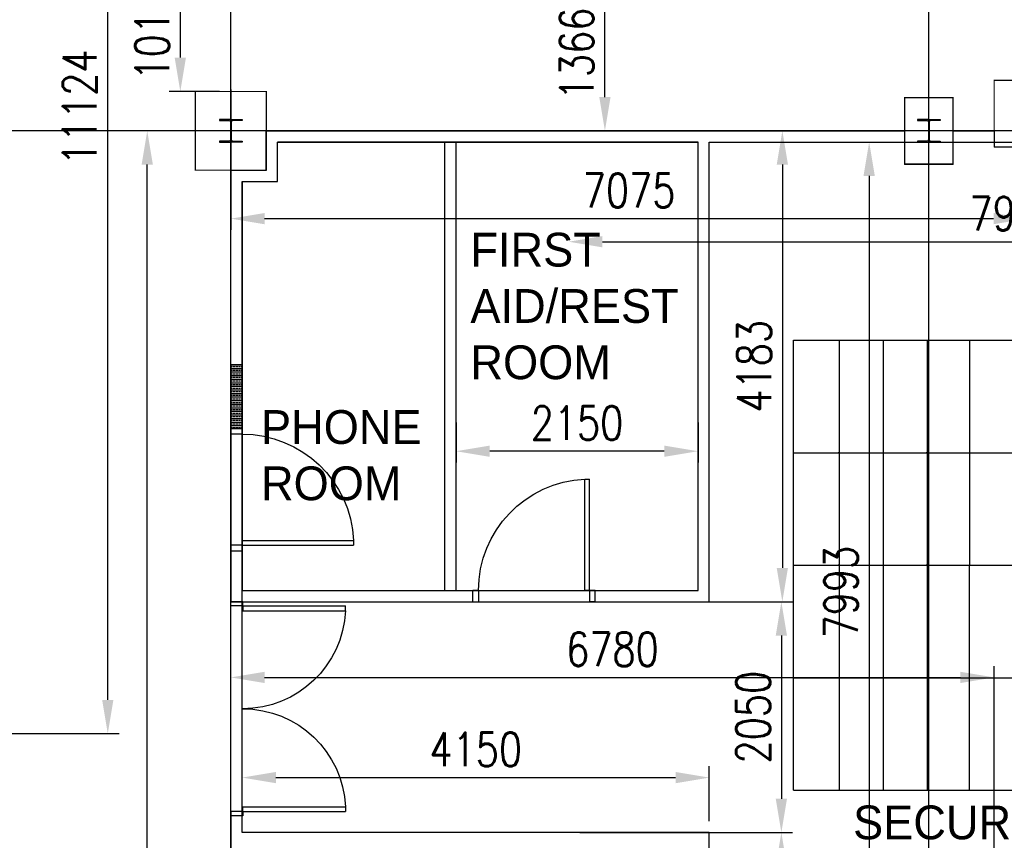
# Model space of a CAD drawing. Header units: millimetres. Extents: x -312551 to 250764, y -35891 to 59426.
# Tile 200 of 256: x -61086 to -52340, y 29908 to 37197. Entities that reach past the tile are written whole.
import ezdxf

# ---------------------------------------------------------------- set-up
doc = ezdxf.new("R2010")
doc.units = ezdxf.units.MM
doc.header["$LTSCALE"] = 2.5
for name, color, linetype in [('FO-00 - FURN$0$FURNITURE', 22, 'Continuous'), ('NF ARCH', 4, 'Continuous'), ('NF-AS BUILT', 7, 'Continuous'), ('NF-AS BUILT DIMS', 4, 'Continuous'), ('NF-GRIDS', 252, 'Continuous'), ('NF-Steel columns', 6, 'Continuous'), ('NF-TEXT', 1, 'Continuous'), ('REGUS-FURNITURE', 40, 'Continuous')]:
    doc.layers.add(name, color=color, linetype=linetype)
doc.styles.add('ROMANS', font='romans.shx', dxfattribs={"width": 0.8})
doc.dimstyles.new('100NFDIM', dxfattribs={"dimscale": 100, "dimtxt": 3, "dimasz": 3, "dimexe": 1, "dimexo": 1, "dimgap": 1, "dimtad": 1, "dimdec": 0, "dimdsep": 46, "dimtxsty": 'ROMANS', "dimcen": 3, "dimclrd": 4, "dimclre": 4, "dimclrt": 1, "dimaunit": 1, "dimadec": 0, "dimazin": 0, "dimtfac": 1, "dimtdec": 0, "dimtmove": 0, "dimatfit": 3, "dimfxl": 0, "dimtolj": 1, "dimarcsym": 0})

# ---------------------------------------------------------------- blocks, each defined once
blk = doc.blocks.new('*D175')
at = {"layer": 'Defpoints', "color": 0}
for p in [(-54242, 36109.5), (-54242, 28116.2), (-53539.9, 28116.2)]:
    blk.add_point(p, dxfattribs=at)
at = {"layer": 'NF-AS BUILT DIMS', "color": 4, "lineweight": -2}
for p, q in [((-54142, 36109.5), (-53439.9, 36109.5)), ((-53539.9, 35809.5), (-53539.9, 28416.2)), ((-54142, 28116.2), (-53439.9, 28116.2))]:
    blk.add_line(p, q, dxfattribs=at)
at = {"layer": 'NF-AS BUILT DIMS', "color": 4}
for points in [[(-53589.9, 35809.5), (-53489.9, 35809.5), (-53539.9, 36109.5)], [(-53589.9, 28416.2), (-53489.9, 28416.2), (-53539.9, 28116.2)]]:
    blk.add_solid(points, dxfattribs=at)
at = {"layer": 'NF-AS BUILT DIMS', "color": 1, "insert": (-53789.9, 32112.8), "char_height": 300, "attachment_point": 5, "rotation": 90, "style": 'ROMANS'}
blk.add_mtext('\\A1;7993', dxfattribs=at)
blk = doc.blocks.new('*D176')
at = {"layer": 'Defpoints', "color": 0}
for p in [(-56210, 35224.4), (-48265, 35224.4), (-48265, 33530.7)]:
    blk.add_point(p, dxfattribs=at)
at = {"layer": 'NF-AS BUILT DIMS', "color": 4, "lineweight": -2}
for p, q in [((-48265, 33630.7), (-48265, 35324.4)), ((-55910, 35224.4), (-48565, 35224.4))]:
    blk.add_line(p, q, dxfattribs=at)
at = {"layer": 'NF-AS BUILT DIMS', "color": 4}
for points in [[(-55910, 35274.4), (-55910, 35174.4), (-56210, 35224.4)], [(-48565, 35274.4), (-48565, 35174.4), (-48265, 35224.4)]]:
    blk.add_solid(points, dxfattribs=at)
at = {"layer": 'NF-AS BUILT DIMS', "color": 1, "insert": (-52237.5, 35474.4), "char_height": 300, "attachment_point": 5, "style": 'ROMANS'}
blk.add_mtext('\\A1;7945', dxfattribs=at)
blk = doc.blocks.new('1800door')
for p, q in [((-865, 0), (-865, 864.1)), ((-825, 864.1), (-865, 864.1)), ((-825, 0), (-825, 864.1)), ((825, 0), (825, 864.1)), ((825, 864.1), (865, 864.1)), ((865, 0), (865, 864.1)), ((-865, 0), (-900, 0)), ((-865, 0), (-865, -100)), ((-865, 0), (-825, 0)), ((865, 0), (825, 0)), ((865, 0), (865, -100)), ((865, 0), (900, 0)), ((900, 0), (900, -100)), ((-900, 0), (-900, -100)), ((-865, -100), (-900, -100)), ((865, -100), (900, -100))]:
    blk.add_line(p, q)
for centre, start, end in [((-865, 0), 0, 87.34954), ((865, 0), 92.65046, 180)]:
    blk.add_arc(centre, 865, start, end)
blk = doc.blocks.new('Door')
at = {"layer": 'REGUS-FURNITURE'}
for p, q in [((0, 0), (0.1, 0)), ((0, 0), (0, -0.05)), ((0.1, 0), (0.1, -0.09)), ((0.1, -0.05), (0, -0.05)), ((0.1, -0.05), (1.09, -0.05)), ((1.09, -0.09), (1.09, -0.05)), ((0.1, -0.09), (1.09, -0.09)), ((0.1, -1.036), (0, -1.036)), ((0, -1.086), (0, -1.036)), ((0.1, -1.036), (0.1, -1.086)), ((0, -1.086), (0.1, -1.086))]:
    blk.add_line(p, q, dxfattribs=at)
blk.add_arc((0.1, -0.045), 0.991, 270, 357.39738, dxfattribs=at)
blk = doc.blocks.new('*D210')
at = {"color": 4, "lineweight": -2, "ltscale": 500000}
for p, q in [((-59196.9, 37575.4), (-59759.1, 37575.4)), ((-59659.1, 37275.4), (-59659.1, 36859.5)), ((-59310, 36559.5), (-59759.1, 36559.5))]:
    blk.add_line(p, q, dxfattribs=at)
at = {"color": 4, "ltscale": 500000}
for points in [[(-59709.1, 37275.4), (-59609.1, 37275.4), (-59659.1, 37575.4)], [(-59709.1, 36859.5), (-59609.1, 36859.5), (-59659.1, 36559.5)]]:
    blk.add_solid(points, dxfattribs=at)
at = {"layer": 'Defpoints', "color": 0, "ltscale": 500000}
for p in [(-59096.9, 37575.4, 0), (-59659.1, 36559.5), (-59210, 36559.5)]:
    blk.add_point(p, dxfattribs=at)
at = {"color": 1, "ltscale": 500000, "insert": (-59909.1, 37067.4), "char_height": 300, "attachment_point": 5, "rotation": 90, "style": 'ROMANS'}
blk.add_mtext('\\A1;1016', dxfattribs=at)
blk = doc.blocks.new('*D211')
at = {"color": 4, "lineweight": -2, "ltscale": 500000}
for p, q in [((-55905.6, 37575.5), (-55987.4, 37575.5)), ((-55887.4, 36509.5), (-55887.4, 37275.5)), ((-55905.6, 36209.5), (-55987.4, 36209.5))]:
    blk.add_line(p, q, dxfattribs=at)
at = {"color": 4, "ltscale": 500000}
for points in [[(-55937.4, 37275.5), (-55837.4, 37275.5), (-55887.4, 37575.5)], [(-55937.4, 36509.5), (-55837.4, 36509.5), (-55887.4, 36209.5)]]:
    blk.add_solid(points, dxfattribs=at)
at = {"layer": 'Defpoints', "color": 0, "ltscale": 500000}
for p in [(-55887.4, 37575.5), (-55805.6, 37575.5, 18), (-55805.6, 36209.5)]:
    blk.add_point(p, dxfattribs=at)
at = {"color": 1, "ltscale": 500000, "insert": (-56137.4, 36892.5), "char_height": 300, "attachment_point": 5, "rotation": 90, "style": 'ROMANS'}
blk.add_mtext('\\A1;1366', dxfattribs=at)
blk = doc.blocks.new('SECURE FILING')
for p in [(170671, 39960.3, 0), (171670.3, 39960.1, 0), (172669.5, 39960, 0), (170670.9, 39569.1, 0), (171670.2, 39568.9, 0), (172669.5, 39568.8, 0), (170670.9, 39177.8, 0), (171670.1, 39177.7, 0), (172669.4, 39177.6, 0), (170670.8, 38786.6, 0), (171670.1, 38786.5, 0), (172669.4, 38786.4, 0), (170670.8, 38386.6, 0), (171670.1, 38386.5, 0), (172669.3, 38386.4, 0), (170670.7, 37995.4, 0), (171670, 37995.3, 0), (172669.3, 37995.1, 0), (170670.7, 37604.2, 0), (171669.9, 37604.1, 0), (172669.2, 37603.9, 0), (170670.6, 37213, 0), (171669.9, 37212.8, 0), (172669.2, 37212.7, 0), (170670.6, 36813, 0), (171669.9, 36812.8, 0), (172669.1, 36812.7, 0), (170670.5, 36430.5, 0), (171669.8, 36430.4, 0), (172669.1, 36430.2, 0), (170670.4, 35648.1, 0), (171669.7, 35647.9, 0), (172669, 35647.8, 0)]:
    blk.add_point(p)
at = {"layer": 'FO-00 - FURN$0$FURNITURE'}
for p, q in [((169670.9, 35248.2, 0), (169671.7, 39960.4, 0)), ((173668.8, 39959.9, 0), (169671.7, 39960.4, 0)), ((170670.9, 39560.3, 0), (170671, 39960.4, 0)), ((171670.2, 39560.1, 0), (171670.3, 39960.2, 0)), ((172669.5, 39560, 0), (172669.5, 39960, 0)), ((173668, 35247.5, 0), (173668.8, 39959.9, 0)), ((173668.7, 39568.7, 0), (169671.7, 39569.2, 0)), ((173668.7, 39568.5, 0), (169671.7, 39569.2, 0)), ((170670.9, 39169.1, 0), (170670.9, 39569.1, 0)), ((171670.1, 39168.9, 0), (171670.2, 39569, 0)), ((172669.4, 39168.8, 0), (172669.5, 39568.8, 0)), ((173668.7, 39177.5, 0), (169671.6, 39178, 0)), ((173668.7, 39177.3, 0), (169671.6, 39178, 0)), ((170670.8, 38777.8, 0), (170670.9, 39177.9, 0)), ((171670.1, 38777.7, 0), (171670.1, 39177.8, 0)), ((172669.3, 38777.6, 0), (172669.4, 39177.6, 0)), ((173668.6, 38786.1, 0), (169671.5, 38786.7, 0)), ((173668.6, 38786.2, 0), (169671.6, 38786.7, 0)), ((170670.8, 38386.6, 0), (170670.8, 38786.7, 0)), ((171670, 38386.5, 0), (171670.1, 38786.5, 0)), ((172669.3, 38386.4, 0), (172669.4, 38786.4, 0)), ((173668.6, 38394.8, 0), (169671.5, 38395.5, 0)), ((170670.7, 37986.6, 0), (170670.8, 38386.7, 0)), ((171670, 37986.5, 0), (171670.1, 38386.5, 0)), ((172669.3, 37986.4, 0), (172669.3, 38386.4, 0)), ((173668.5, 37995, 0), (169671.5, 37995.5, 0)), ((173668.5, 37994.8, 0), (169671.5, 37995.5, 0)), ((170670.7, 37595.4, 0), (170670.7, 37995.5, 0)), ((171669.9, 37595.3, 0), (171670, 37995.3, 0)), ((172669.2, 37595.1, 0), (172669.3, 37995.2, 0)), ((173668.5, 37603.6, 0), (169671.4, 37604.3, 0)), ((170670.6, 37204.2, 0), (170670.7, 37604.3, 0)), ((171669.9, 37204.1, 0), (171669.9, 37604.1, 0)), ((172669.1, 37203.9, 0), (172669.2, 37603.9, 0)), ((173668.4, 37212.4, 0), (169671.3, 37213.1, 0)), ((173668.4, 37212.6, 0), (169671.4, 37213.1, 0)), ((170670.6, 36813, 0), (170670.6, 37213.1, 0)), ((171669.8, 36812.8, 0), (171669.9, 37212.9, 0)), ((172669.1, 36812.7, 0), (172669.2, 37212.7, 0)), ((173668.4, 36812.6, 0), (169671.3, 36813.1, 0)), ((170670.5, 36413, 0), (170670.6, 36813.1, 0)), ((171669.8, 36412.8, 0), (171669.9, 36812.9, 0)), ((172669.1, 36412.7, 0), (172669.1, 36812.7, 0)), ((173668.3, 36438.7, 0), (169671.3, 36439.4, 0)), ((170670.5, 36030.5, 0), (170670.5, 36430.6, 0)), ((171669.7, 36030.4, 0), (171669.8, 36430.4, 0)), ((172669, 36030.2, 0), (172669.1, 36430.2, 0)), ((173668.3, 36047.5, 0), (169671.2, 36048.1, 0)), ((170670.4, 35639.3, 0), (170670.5, 36039.4, 0)), ((171669.7, 35639.1, 0), (171669.7, 36039.2, 0)), ((172668.9, 35639, 0), (172669, 36039, 0)), ((173668.2, 35656.2, 0), (169671.1, 35656.9, 0)), ((173668.2, 35656.4, 0), (169671.2, 35656.9, 0)), ((170670.4, 35248.1, 0), (170670.4, 35648.2, 0)), ((171669.6, 35247.9, 0), (171669.7, 35648, 0)), ((172668.9, 35247.8, 0), (172669, 35647.8, 0)), ((173668.2, 35247.5, 0), (169670.9, 35248.2, 0))]:
    blk.add_line(p, q, dxfattribs=at)
blk = doc.blocks.new('*D230')
at = {"color": 4, "lineweight": -2, "ltscale": 500000}
for p, q in [((-59310, 36209.5), (-60052.6, 36209.5)), ((-59952.6, 9724.5), (-59952.6, 35909.5)), ((-59310, 9424.5), (-60052.6, 9424.5))]:
    blk.add_line(p, q, dxfattribs=at)
at = {"color": 4, "ltscale": 500000}
for points in [[(-60002.6, 35909.5), (-59902.6, 35909.5), (-59952.6, 36209.5)], [(-60002.6, 9724.5), (-59902.6, 9724.5), (-59952.6, 9424.5)]]:
    blk.add_solid(points, dxfattribs=at)
at = {"layer": 'Defpoints', "color": 0, "ltscale": 500000}
for p in [(-59952.6, 36209.5), (-59210, 36209.5), (-59210, 9424.5)]:
    blk.add_point(p, dxfattribs=at)
at = {"color": 1, "ltscale": 500000, "insert": (-60202.6, 22817), "char_height": 300, "attachment_point": 5, "rotation": 90, "style": 'ROMANS'}
blk.add_mtext('\\A1;26785', dxfattribs=at)
blk = doc.blocks.new('*D231')
at = {"color": 4, "lineweight": -2, "ltscale": 500000}
for p, q in [((-59210, 36576.8), (-59210, 35329.6)), ((-52135, 36576.8), (-52135, 35329.6)), ((-58910, 35429.6), (-52435, 35429.6))]:
    blk.add_line(p, q, dxfattribs=at)
at = {"color": 4, "ltscale": 500000}
for points in [[(-58910, 35479.6), (-58910, 35379.6), (-59210, 35429.6)], [(-52435, 35479.6), (-52435, 35379.6), (-52135, 35429.6)]]:
    blk.add_solid(points, dxfattribs=at)
at = {"layer": 'Defpoints', "color": 0, "ltscale": 500000}
for p in [(-59210, 36676.8), (-52135, 36676.8), (-52135, 35429.6)]:
    blk.add_point(p, dxfattribs=at)
at = {"color": 1, "ltscale": 500000, "insert": (-55672.5, 35679.6), "char_height": 300, "attachment_point": 5, "style": 'ROMANS'}
blk.add_mtext('\\A1;7075', dxfattribs=at)
blk = doc.blocks.new('*D232')
at = {"color": 4, "lineweight": -2, "ltscale": 500000}
for p, q in [((-56112.1, 36209.5), (-54211.2, 36209.5)), ((-54311.2, 35909.5), (-54311.2, 32326.7)), ((-54860, 32026.7), (-54211.2, 32026.7))]:
    blk.add_line(p, q, dxfattribs=at)
at = {"color": 4, "ltscale": 500000}
for points in [[(-54361.2, 35909.5), (-54261.2, 35909.5), (-54311.2, 36209.5)], [(-54361.2, 32326.7), (-54261.2, 32326.7), (-54311.2, 32026.7)]]:
    blk.add_solid(points, dxfattribs=at)
at = {"layer": 'Defpoints', "color": 0, "ltscale": 500000}
for p in [(-56212.1, 36209.5), (-54960, 32026.7), (-54311.2, 32026.7)]:
    blk.add_point(p, dxfattribs=at)
at = {"color": 1, "ltscale": 500000, "insert": (-54561.2, 34118.1), "char_height": 300, "attachment_point": 5, "rotation": 90, "style": 'ROMANS'}
blk.add_mtext('\\A1;4183', dxfattribs=at)
blk = doc.blocks.new('*D233')
at = {"color": 4, "lineweight": -2, "ltscale": 500000}
for p, q in [((-57210, 33620.2), (-57210, 33263.8)), ((-55060, 33620.2), (-55060, 33263.8)), ((-55360, 33363.8), (-56910, 33363.8))]:
    blk.add_line(p, q, dxfattribs=at)
at = {"color": 4, "ltscale": 500000}
for points in [[(-56910, 33413.8), (-56910, 33313.8), (-57210, 33363.8)], [(-55360, 33413.8), (-55360, 33313.8), (-55060, 33363.8)]]:
    blk.add_solid(points, dxfattribs=at)
at = {"layer": 'Defpoints', "color": 0, "ltscale": 500000}
for p in [(-57210, 33720.2), (-55060, 33720.2), (-57210, 33363.8)]:
    blk.add_point(p, dxfattribs=at)
at = {"color": 1, "ltscale": 500000, "insert": (-56135, 33613.8), "char_height": 300, "attachment_point": 5, "style": 'ROMANS'}
blk.add_mtext('\\A1;2150', dxfattribs=at)
blk = doc.blocks.new('*D234')
at = {"color": 4, "lineweight": -2, "ltscale": 500000}
for p, q in [((-54960, 30076.5), (-54960, 30565)), ((-58810, 30465), (-55260, 30465))]:
    blk.add_line(p, q, dxfattribs=at)
at = {"color": 4, "ltscale": 500000}
for points in [[(-58810, 30515), (-58810, 30415), (-59110, 30465)], [(-55260, 30515), (-55260, 30415), (-54960, 30465)]]:
    blk.add_solid(points, dxfattribs=at)
at = {"layer": 'Defpoints', "color": 0, "ltscale": 500000}
for p in [(-59110, 30465), (-54960, 30465), (-54960, 29976.5)]:
    blk.add_point(p, dxfattribs=at)
at = {"color": 1, "ltscale": 500000, "insert": (-57035, 30715), "char_height": 300, "attachment_point": 5, "style": 'ROMANS'}
blk.add_mtext('\\A1;4150', dxfattribs=at)
blk = doc.blocks.new('*D235')
at = {"color": 4, "lineweight": -2, "ltscale": 500000}
for p, q in [((-56110, 29976.5), (-54220, 29976.5)), ((-54320, 29676.5), (-54320, 28316.2)), ((-56095, 28016.2), (-54220, 28016.2))]:
    blk.add_line(p, q, dxfattribs=at)
at = {"color": 4, "ltscale": 500000}
for points in [[(-54370, 29676.5), (-54270, 29676.5), (-54320, 29976.5)], [(-54370, 28316.2), (-54270, 28316.2), (-54320, 28016.2)]]:
    blk.add_solid(points, dxfattribs=at)
at = {"layer": 'Defpoints', "color": 0, "ltscale": 500000}
for p in [(-56210, 29976.5), (-56195, 28016.2), (-54320, 28016.2)]:
    blk.add_point(p, dxfattribs=at)
at = {"color": 1, "ltscale": 500000, "insert": (-54570, 28996.4), "char_height": 300, "attachment_point": 5, "rotation": 90, "style": 'ROMANS'}
blk.add_mtext('\\A1;1960', dxfattribs=at)
blk = doc.blocks.new('*D236')
at = {"color": 4, "lineweight": -2, "ltscale": 500000}
for p, q in [((-59210, 28176.5), (-59210, 31454.7)), ((-52430, 28180.8), (-52430, 31454.7)), ((-58910, 31354.7), (-52730, 31354.7))]:
    blk.add_line(p, q, dxfattribs=at)
at = {"color": 4, "ltscale": 500000}
for points in [[(-58910, 31404.7), (-58910, 31304.7), (-59210, 31354.7)], [(-52730, 31404.7), (-52730, 31304.7), (-52430, 31354.7)]]:
    blk.add_solid(points, dxfattribs=at)
at = {"layer": 'Defpoints', "color": 0, "ltscale": 500000}
for p in [(-52430, 31354.7), (-59210, 28076.5), (-52430, 28080.8)]:
    blk.add_point(p, dxfattribs=at)
at = {"color": 1, "ltscale": 500000, "insert": (-55820, 31604.7), "char_height": 300, "attachment_point": 5, "style": 'ROMANS'}
blk.add_mtext('\\A1;6780', dxfattribs=at)
blk = doc.blocks.new('*D248')
at = {"color": 4, "lineweight": -2, "ltscale": 500000}
for p, q in [((-61437.5, 41979.1), (-60203.2, 41979.1)), ((-60303.2, 31155.3), (-60303.2, 41679.1)), ((-61210, 30855.3), (-60203.2, 30855.3))]:
    blk.add_line(p, q, dxfattribs=at)
at = {"color": 4, "ltscale": 500000}
for points in [[(-60353.2, 41679.1), (-60253.2, 41679.1), (-60303.2, 41979.1)], [(-60353.2, 31155.3), (-60253.2, 31155.3), (-60303.2, 30855.3)]]:
    blk.add_solid(points, dxfattribs=at)
at = {"layer": 'Defpoints', "color": 0, "ltscale": 500000}
for p in [(-61537.5, 41979.1), (-60303.2, 41979.1), (-61310, 30855.3)]:
    blk.add_point(p, dxfattribs=at)
at = {"color": 1, "ltscale": 500000, "insert": (-60553.2, 36417.2), "char_height": 300, "attachment_point": 5, "rotation": 90, "style": 'ROMANS'}
blk.add_mtext('\\A1;11124', dxfattribs=at)
blk = doc.blocks.new('*D339')
at = {"color": 4, "lineweight": -2, "ltscale": 500000}
for p, q in [((-56125, 32026.7), (-54220, 32026.7)), ((-54320, 31726.7), (-54320, 30276.5)), ((-56110, 29976.5), (-54220, 29976.5))]:
    blk.add_line(p, q, dxfattribs=at)
at = {"color": 4, "ltscale": 500000}
for points in [[(-54370, 31726.7), (-54270, 31726.7), (-54320, 32026.7)], [(-54370, 30276.5), (-54270, 30276.5), (-54320, 29976.5)]]:
    blk.add_solid(points, dxfattribs=at)
at = {"layer": 'Defpoints', "color": 0, "ltscale": 500000}
for p in [(-56225, 32026.7), (-56210, 29976.5), (-54320, 29976.5)]:
    blk.add_point(p, dxfattribs=at)
at = {"color": 1, "ltscale": 500000, "insert": (-54570, 31001.6), "char_height": 300, "attachment_point": 5, "rotation": 90, "style": 'ROMANS'}
blk.add_mtext('\\A1;2050', dxfattribs=at)

msp = doc.modelspace()

# ---------------------------------------------------------------- hatches: boundary and pattern name
at = {"layer": 'NF ARCH'}
h = msp.add_hatch(dxfattribs=at)
h.set_pattern_fill('BRASS', color=8, scale=5, style=0)
h.set_pattern_definition([(0, (-207992.777, 0), (0, 31.75), []), (0, (-207992.777, 15.875), (0, 31.75), [15.875, -7.9375])])
h.paths.add_polyline_path([(-59110, 34130), (-59210, 34130), (-59210, 33566), (-59110, 33566)])

# ---------------------------------------------------------------- linework, layer by layer
at = {"color": 8, "ltscale": 500000}
for p, q in [((-58895, 36209.5), (-60961.5, 36209.5)), ((-57310, 32126.7), (-57310, 36109.5)), ((-57210, 32126.7), (-57210, 36109.5)), ((-55060, 32126.7), (-55060, 36109.5))]:
    msp.add_line(p, q, dxfattribs=at)
for points in [[(-59110, 34130), (-59210, 34130), (-59210, 32026.7), (-54960, 32026.7), (-54960, 36109.5)], [(-59110, 35759.5), (-59110, 35759.5), (-59110, 32126.7), (-55060, 32126.7), (-55060, 36109.5), (-58795, 36109.5)]]:
    msp.add_lwpolyline(points, dxfattribs=at)
msp.add_lwpolyline([(-59110, 33566), (-59210, 33566), (-59210, 34130), (-59110, 34130)], close=True, dxfattribs=at)
at = {"layer": 'NF-AS BUILT', "color": 8, "const_width": 10}
msp.add_lwpolyline([(-51980, 28038.5), (-52430, 28038.5), (-52430, 28633.5), (-48165, 28633.5), (-48165, 36067.8), (-52430, 36067.8), (-52430, 36657.8), (-51980, 36657.8), (-51980, 49669.5), (-52330, 49669.5), (-52330, 50039.5)], dxfattribs=at)
for points in [[(-59525, 36559.5), (-58895, 36559.5), (-58895, 35859.5), (-59525, 35859.5)], [(-53225, 36504.5), (-53225, 35914.5), (-52795, 35914.5), (-52795, 36504.5)]]:
    msp.add_lwpolyline(points, close=True, dxfattribs=at)
at = {"layer": 'NF-AS BUILT', "color": 8}
for points in [[(-59210, 35859.5), (-58895, 35859.5), (-58895, 36209.5), (-53225, 36209.5), (-53225, 35914.5), (-52795, 35914.5), (-52795, 36209.5), (-52430, 36209.5), (-52430, 36067.8), (-48165, 36067.8), (-48165, 28633.5), (-52430, 28633.5), (-52430, 28116.2)], [(-54960, 36109.5), (-52075, 36109.5), (-52075, 35814.5), (-51445, 35814.5), (-51445, 36109.5), (-51280, 36109.5), (-51280, 35967.8), (-47015, 35967.8), (-47015, 28733.5), (-51280, 28733.5), (-51280, 28216.2), (-51400, 28216.2), (-51400, 28807), (-52119.9, 28807), (-52119.9, 28116.2), (-54960, 28116.2), (-54960, 29976.5), (-59110, 29976.5), (-59110, 34459.5), (-59110, 35759.5), (-58795, 35759.5), (-58795, 36109.5), (-55060, 36109.5)], [(-59210, 30142), (-59210, 34459.5), (-59210, 35859.5)], [(-59210, 30142), (-59210, 28677)]]:
    msp.add_lwpolyline(points, dxfattribs=at)
at = {"layer": 'NF-GRIDS', "color": 8}
for p, q in [((-59210, -27784), (-59210, 58409.3)), ((-53010, -31409.4), (-53010, 58409.3)), ((-43443, 36209.5), (-123470.9, 36209.5))]:
    msp.add_line(p, q, dxfattribs=at)
at = {"layer": 'NF-Steel columns', "color": 8}
for points in [[(-59210, 36311.1), (-59311.6, 36311.1), (-59311.6, 36300.1), (-59224.3, 36300.1, -0.414214), (-59213.6, 36289.4), (-59213.6, 36129.6, -0.414214), (-59224.3, 36118.9), (-59311.6, 36118.9), (-59311.6, 36107.9), (-59210, 36107.9)], [(-59210, 36311.1), (-59108.4, 36311.1), (-59108.4, 36300.1), (-59195.6, 36300.1, 0.414214), (-59206.3, 36289.4), (-59206.3, 36129.6, 0.414214), (-59195.6, 36118.9), (-59108.4, 36118.9), (-59108.4, 36107.9), (-59210, 36107.9)], [(-53010, 36311.1), (-53111.6, 36311.1), (-53111.6, 36300.1), (-53024.3, 36300.1, -0.414214), (-53013.6, 36289.4), (-53013.6, 36129.6, -0.414214), (-53024.3, 36118.9), (-53111.6, 36118.9), (-53111.6, 36107.9), (-53010, 36107.9)], [(-53010, 36311.1), (-52908.4, 36311.1), (-52908.4, 36300.1), (-52995.6, 36300.1, 0.414214), (-53006.3, 36289.4), (-53006.3, 36129.6, 0.414214), (-52995.6, 36118.9), (-52908.4, 36118.9), (-52908.4, 36107.9), (-53010, 36107.9)]]:
    msp.add_lwpolyline(points, format="xyb", dxfattribs=at)

# ---------------------------------------------------------------- block references
at = {"color": 8, "rotation": 270}
msp.add_blockref('SECURE FILING', (-89460, 204020.9, 0), dxfattribs=at)
at = {"layer": 'NF-AS BUILT', "color": 8}
for name, p, xscale, yscale, zscale, rotation in [('Door', (-59210, 32480), -1000, 1000, 1000, 180), ('Door', (-55974.3, 32026.7), -1000, 1000, 1000, 270), ('1800door', (-59104.4, 31076.7), -1.055555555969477, 1.055555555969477, 1.055555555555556, 270)]:
    msp.add_blockref(name, p, dxfattribs=dict(at, xscale=xscale, yscale=yscale, zscale=zscale, rotation=rotation))

# ---------------------------------------------------------------- texts
at = {"layer": 'NF-TEXT', "color": 8, "char_height": 300, "width": 2089.638, "attachment_point": 1}
for s, insert in [('FIRST AID/REST ROOM', (-57082.1, 35303.9, 0)), ('PHONE ROOM', (-58942.3, 33728.7, 0)), ('SECURE FILING ROOM', (-53682.9, 30216.9))]:
    msp.add_mtext(s, dxfattribs=dict(at, insert=insert))

# ---------------------------------------------------------------- dimensions: what is measured, and where the dimension line sits
at = {"ltscale": 500000}
for base, p1, p2, picture, middle in [((-60303.2, 41979.1), (-61310, 30855.3), (-61537.5, 41979.1), '*D248', (-60553.2, 36417.2)), ((-59952.6, 36209.5), (-59210, 9424.5), (-59210, 36209.5), '*D230', (-60202.6, 22817)), ((-54311.2, 32026.7), (-56212.1, 36209.5), (-54960, 32026.7), '*D232', (-54561.2, 34118.1)), ((-54320, 29976.5), (-56225, 32026.7), (-56210, 29976.5), '*D339', (-54570, 31001.6)), ((-54320, 28016.2), (-56210, 29976.5), (-56195, 28016.2), '*D235', (-54570, 28996.4))]:
    dim = msp.add_linear_dim(base=base, p1=p1, p2=p2, angle=90, dimstyle='100NFDIM', dxfattribs=at)
    dim.commit()
    dim.dimension.update_dxf_attribs({"geometry": picture, "text_midpoint": middle})
at = {"color": 8, "ltscale": 500000}
dim = msp.add_linear_dim(base=(-59659.1, 36559.5), p1=(-59096.9, 37575.4, 0), p2=(-59210, 36559.5), angle=90, dimstyle='100NFDIM', dxfattribs=at)
dim.commit()
dim.dimension.update_dxf_attribs({"geometry": '*D210', "text_midpoint": (-59659.1, 37067.4), "dimtype": 160})
dim = msp.add_linear_dim(base=(-55887.4, 37575.5), p1=(-55805.6, 36209.5), p2=(-55805.6, 37575.5, 18), angle=90, dimstyle='100NFDIM', dxfattribs=at)
dim.commit()
dim.dimension.update_dxf_attribs({"geometry": '*D211', "text_midpoint": (-56137.4, 36892.5)})
at = {"ltscale": 500000}
for base, p1, p2, picture, middle in [((-52135, 35429.6), (-59210, 36676.8), (-52135, 36676.8), '*D231', (-55672.5, 35679.6)), ((-57210, 33363.8), (-55060, 33720.2), (-57210, 33720.2), '*D233', (-56135, 33613.8)), ((-52430, 31354.7), (-59210, 28076.5), (-52430, 28080.8), '*D236', (-55820, 31604.7)), ((-54960, 30465), (-59110, 30465), (-54960, 29976.5), '*D234', (-57035, 30715))]:
    dim = msp.add_linear_dim(base=base, p1=p1, p2=p2, dimstyle='100NFDIM', dxfattribs=at)
    dim.commit()
    dim.dimension.update_dxf_attribs({"geometry": picture, "text_midpoint": middle})
at = {"layer": 'NF-AS BUILT DIMS', "color": 8}
dim = msp.add_linear_dim(base=(-53539.9, 28116.2), p1=(-54242, 36109.5), p2=(-54242, 28116.2), angle=90, dimstyle='100NFDIM', dxfattribs=at)
dim.commit()
dim.dimension.update_dxf_attribs({"geometry": '*D175', "text_midpoint": (-53789.9, 32112.8)})
dim = msp.add_linear_dim(base=(-48265, 35224.4), p1=(-56210, 35224.4), p2=(-48265, 33530.7), dimstyle='100NFDIM', dxfattribs=at)
dim.commit()
dim.dimension.update_dxf_attribs({"geometry": '*D176', "text_midpoint": (-52237.5, 35474.4)})

doc.saveas('drawing.dxf')
